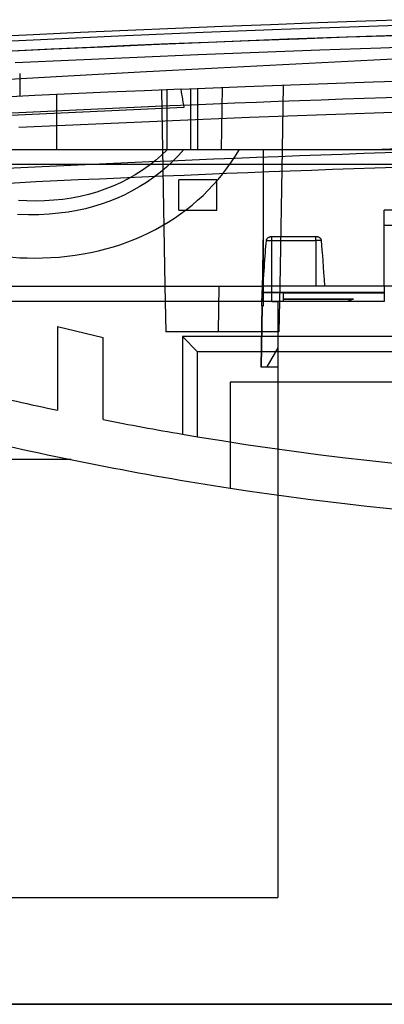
# Model space of a CAD drawing. Header units: millimetres. Extents: x -192 to 114, y -1608 to 324.
# Tile 5 of 9: x -114 to -90, y 258 to 323. Entities that reach past the tile are written whole.
import ezdxf

# ---------------------------------------------------------------- set-up
doc = ezdxf.new("R2010")
doc.units = ezdxf.units.MM
doc.layers.add('MAIN-1', color=7, linetype='Continuous')
doc.layers.add('MAIN-2', color=7, linetype='Continuous')

msp = doc.modelspace()

# ---------------------------------------------------------------- linework, layer by layer
at = {"layer": 'MAIN-1'}
for p, q in [((-114.19, 319.319), (-114.19, 317.809)), ((-99.37, 318.454), (-95.163, 318.613)), ((-95.163, 318.613), (-90.956, 318.761)), ((-90.956, 318.761), (-86.749, 318.898)), ((-110.791, 317.969), (-113.192, 317.857)), ((-108.388, 318.077), (-110.791, 317.969)), ((-105.983, 318.182), (-108.388, 318.077)), ((-103.577, 318.284), (-105.983, 318.182)), ((-103.577, 318.284), (-99.37, 318.454)), ((-103.549, 318.114), (-103.577, 318.284)), ((-103.521, 317.943), (-103.549, 318.114)), ((-103.493, 317.773), (-103.521, 317.943)), ((-113.192, 317.857), (-115.591, 317.741)), ((-103.465, 317.602), (-103.493, 317.773)), ((-103.437, 317.432), (-103.465, 317.602)), ((-103.409, 317.262), (-103.437, 317.432)), ((-116.68, 316.486), (-113.361, 316.647)), ((-113.361, 316.647), (-110.039, 316.802)), ((-110.039, 316.802), (-106.712, 316.95)), ((-106.712, 316.95), (-103.381, 317.091)), ((-103.381, 317.091), (-103.409, 317.262)), ((-116.028, 314.319), (-110.061, 314.319)), ((-110.061, 314.319), (-104.108, 314.319)), ((-104.799, 314.319), (-104.642, 305.319)), ((-104.108, 314.319), (-98.176, 314.319)), ((-98.176, 314.319), (-98.176, 305.8)), ((-102.47, 312.319), (-103.72, 312.319)), ((-103.72, 310.319), (-103.72, 312.319)), ((-101.22, 312.319), (-102.47, 312.319)), ((-101.22, 310.319), (-101.22, 312.319)), ((-103.72, 310.319), (-102.47, 310.319)), ((-102.47, 310.319), (-101.22, 310.319)), ((-90.22, 309.337), (-90.22, 310.319)), ((-79.92, 310.319), (-90.22, 310.319)), ((-98.176, 309.053), (-98.246, 305.041)), ((-90.22, 305.319), (-90.22, 309.337)), ((-90.22, 309.337), (-79.92, 309.337)), ((-97.989, 308.338), (-97.992, 308.319)), ((-97.992, 308.319), (-97.931, 308.324)), ((-97.985, 308.356), (-97.989, 308.338)), ((-97.979, 308.374), (-97.985, 308.356)), ((-97.971, 308.392), (-97.979, 308.374)), ((-97.962, 308.408), (-97.971, 308.392)), ((-97.952, 308.425), (-97.962, 308.408)), ((-97.941, 308.441), (-97.952, 308.425)), ((-97.927, 308.456), (-97.941, 308.441)), ((-97.931, 308.324), (-97.87, 308.329)), ((-97.913, 308.471), (-97.927, 308.456)), ((-97.897, 308.486), (-97.913, 308.471)), ((-97.879, 308.499), (-97.897, 308.486)), ((-97.86, 308.512), (-97.879, 308.499)), ((-97.87, 308.329), (-97.808, 308.332)), ((-97.841, 308.524), (-97.86, 308.512)), ((-97.82, 308.535), (-97.841, 308.524)), ((-97.799, 308.544), (-97.82, 308.535)), ((-97.808, 308.332), (-97.746, 308.334)), ((-97.778, 308.553), (-97.799, 308.544)), ((-97.756, 308.56), (-97.778, 308.553)), ((-97.734, 308.566), (-97.756, 308.56)), ((-97.746, 308.334), (-97.683, 308.336)), ((-97.711, 308.571), (-97.734, 308.566)), ((-97.688, 308.575), (-97.711, 308.571)), ((-97.666, 308.578), (-97.688, 308.575)), ((-97.683, 308.336), (-97.62, 308.337)), ((-97.643, 308.58), (-97.666, 308.578)), ((-97.62, 308.58), (-97.643, 308.58)), ((-97.62, 308.337), (-97.62, 308.58)), ((-94.72, 308.58), (-97.62, 308.58)), ((-97.62, 308.337), (-97.62, 308.337)), ((-97.62, 308.337), (-97.62, 308.337)), ((-97.62, 308.337), (-97.62, 308.337)), ((-97.62, 308.337), (-97.62, 308.337)), ((-97.62, 308.337), (-97.62, 308.337)), ((-97.62, 308.337), (-97.62, 308.337)), ((-97.62, 304.319), (-97.62, 308.337)), ((-97.62, 308.337), (-94.72, 308.337)), ((-94.701, 308.58), (-94.72, 308.58)), ((-94.72, 308.337), (-94.72, 308.58)), ((-94.72, 308.337), (-94.72, 305.319)), ((-94.72, 308.337), (-94.72, 308.337)), ((-94.72, 308.337), (-94.72, 308.337)), ((-94.72, 308.337), (-94.72, 308.337)), ((-94.72, 308.337), (-94.72, 308.337)), ((-94.72, 308.337), (-94.72, 308.337)), ((-94.72, 308.337), (-94.72, 308.337)), ((-94.659, 308.336), (-94.72, 308.337)), ((-94.682, 308.579), (-94.701, 308.58)), ((-94.663, 308.577), (-94.682, 308.579)), ((-94.644, 308.574), (-94.663, 308.577)), ((-94.597, 308.335), (-94.659, 308.336)), ((-94.625, 308.571), (-94.644, 308.574)), ((-94.607, 308.566), (-94.625, 308.571)), ((-94.588, 308.561), (-94.607, 308.566)), ((-94.535, 308.332), (-94.597, 308.335)), ((-94.57, 308.556), (-94.588, 308.561)), ((-94.552, 308.549), (-94.57, 308.556)), ((-94.534, 308.542), (-94.552, 308.549)), ((-94.473, 308.329), (-94.535, 308.332)), ((-94.517, 308.534), (-94.534, 308.542)), ((-94.5, 308.525), (-94.517, 308.534)), ((-94.484, 308.515), (-94.5, 308.525)), ((-94.468, 308.504), (-94.484, 308.515)), ((-94.411, 308.324), (-94.473, 308.329)), ((-94.453, 308.493), (-94.468, 308.504)), ((-94.439, 308.481), (-94.453, 308.493)), ((-94.425, 308.469), (-94.439, 308.481)), ((-94.413, 308.456), (-94.425, 308.469)), ((-94.401, 308.443), (-94.413, 308.456)), ((-94.348, 308.319), (-94.411, 308.324)), ((-94.391, 308.429), (-94.401, 308.443)), ((-94.381, 308.414), (-94.391, 308.429)), ((-94.373, 308.4), (-94.381, 308.414)), ((-94.365, 308.384), (-94.373, 308.4)), ((-94.359, 308.368), (-94.365, 308.384)), ((-94.354, 308.352), (-94.359, 308.368)), ((-94.35, 308.336), (-94.354, 308.352)), ((-94.348, 308.319), (-94.35, 308.336)), ((-126.32, 305.319), (-98.241, 305.319)), ((-98.264, 304.038), (-98.246, 305.041)), ((-98.246, 305.041), (-98.22, 305.041)), ((-90.22, 305.319), (-94.72, 305.319)), ((-98.259, 304.319), (-126.32, 304.319)), ((-98.261, 304.038), (-98.334, 300.026)), ((-98.302, 300.026), (-98.233, 304.007)), ((-98.264, 304.038), (-98.233, 304.007)), ((-98.261, 304.038), (-98.176, 304.038)), ((-97.62, 304.319), (-98.259, 304.319)), ((-98.176, 304.007), (-98.233, 304.007)), ((-98.176, 304.319), (-98.176, 304.007)), ((-97.62, 304.319), (-97.224, 304.319)), ((-97.224, 304.319), (-97.224, 265.119)), ((-98.334, 300.026), (-98.302, 300.026)), ((-98.302, 300.026), (-97.224, 300.026)), ((-126.32, 265.119), (-97.224, 265.119))]:
    msp.add_line(p, q, dxfattribs=at)
msp.add_arc((-34.52, -1342.705), 1665.425, 88.033132, 93.741338, dxfattribs=at)
for centre, start_param, end_param in [((-97.62, 195.722), 0.187115, 0.325025), ((-94.72, 195.722), -0.296486, -0.187114)]:
    msp.add_ellipse(centre, major_axis=(0, 114.597), ratio=0.017452, start_param=start_param, end_param=end_param, dxfattribs=at)
at = {"layer": 'MAIN-2'}
for p, q in [((-97.702, 322.521), (-100.828, 322.399)), ((-94.574, 322.637), (-97.702, 322.521)), ((-91.444, 322.747), (-94.574, 322.637)), ((-91.882, 322.404), (-86.762, 322.573)), ((-88.311, 322.851), (-91.444, 322.747)), ((-113.307, 321.856), (-116.42, 321.705)), ((-110.192, 322), (-113.307, 321.856)), ((-112.356, 321.573), (-107.238, 321.804)), ((-107.073, 322.139), (-110.192, 322)), ((-107.238, 321.804), (-102.12, 322.02)), ((-103.952, 322.272), (-107.073, 322.139)), ((-100.828, 322.399), (-103.952, 322.272)), ((-102.12, 322.02), (-97.001, 322.22)), ((-97.001, 322.22), (-91.882, 322.404)), ((-92.63, 321.713), (-89.401, 321.822)), ((-117.474, 321.325), (-112.356, 321.573)), ((-108.731, 321.073), (-105.516, 321.213)), ((-105.516, 321.213), (-102.299, 321.347)), ((-102.299, 321.347), (-99.079, 321.475)), ((-99.079, 321.475), (-95.856, 321.597)), ((-95.856, 321.597), (-92.63, 321.713)), ((-115.153, 320.774), (-111.944, 320.926)), ((-111.944, 320.926), (-108.731, 321.073)), ((-102.465, 320.537), (-106.47, 320.369)), ((-98.46, 320.696), (-102.465, 320.537)), ((-94.455, 320.845), (-98.46, 320.696)), ((-90.45, 320.985), (-94.455, 320.845)), ((-86.444, 321.114), (-90.45, 320.985)), ((-110.475, 320.191), (-114.48, 320.003)), ((-106.47, 320.369), (-110.475, 320.191)), ((-101.157, 319.689), (-96.036, 319.956)), ((-96.036, 319.956), (-90.913, 320.215)), ((-90.913, 320.215), (-85.789, 320.466)), ((-111.399, 319.132), (-106.278, 319.414)), ((-106.278, 319.414), (-101.157, 319.689)), ((-116.518, 318.842), (-111.399, 319.132)), ((-111.743, 314.319), (-111.743, 317.925)), ((-104.867, 318.23), (-104.867, 318.23)), ((-104.867, 318.23), (-104.799, 314.319)), ((-104.507, 318.245), (-104.507, 314.319)), ((-102.954, 318.31), (-102.954, 314.319)), ((-102.469, 314.319), (-102.469, 318.33)), ((-102.469, 318.33), (-102.469, 318.33)), ((-102.469, 318.33), (-102.469, 318.33)), ((-100.87, 318.394), (-100.941, 314.319)), ((-100.87, 318.394), (-100.87, 318.394)), ((-96.867, 318.55), (-96.941, 314.319)), ((-96.867, 318.55), (-96.867, 318.55)), ((-88.984, 316.778), (-94.036, 316.604)), ((-109.191, 315.988), (-114.242, 315.752)), ((-104.14, 316.209), (-109.191, 315.988)), ((-99.088, 316.414), (-104.14, 316.209)), ((-94.036, 316.604), (-99.088, 316.414)), ((-162.606, 314.319), (93.567, 314.319)), ((-104.478, 314.319), (-104.861, 313.947)), ((-104.799, 314.319), (-104.799, 314.319)), ((-103.393, 314.319), (-103.756, 313.912)), ((-103.405, 314.319), (-103.403, 314.319)), ((-103.403, 314.319), (-103.402, 314.319)), ((-103.402, 314.319), (-103.4, 314.319)), ((-103.4, 314.319), (-103.398, 314.319)), ((-103.398, 314.319), (-103.397, 314.319)), ((-103.397, 314.319), (-103.395, 314.319)), ((-103.395, 314.319), (-103.393, 314.319)), ((-102.469, 314.319), (-102.469, 314.319)), ((-102.469, 314.319), (-102.469, 314.319)), ((-100.941, 314.319), (-100.941, 314.319)), ((-98.176, 314.319), (-98.176, 314.319)), ((-97.309, 314.319), (-92.756, 314.319)), ((-96.941, 314.319), (-97.098, 305.319)), ((-96.941, 314.319), (-96.941, 314.319)), ((-92.756, 314.319), (-88.19, 314.319)), ((-105.263, 313.593), (-105.685, 313.259)), ((-104.861, 313.947), (-105.263, 313.593)), ((-104.135, 313.524), (-104.533, 313.154)), ((-103.756, 313.912), (-104.135, 313.524)), ((93.567, 313.337), (-162.607, 313.337)), ((-106.127, 312.945), (-106.588, 312.65)), ((-105.685, 313.259), (-106.127, 312.945)), ((-104.951, 312.803), (-105.391, 312.468)), ((-104.533, 313.154), (-104.951, 312.803)), ((-107.563, 312.126), (-108.072, 311.899)), ((-107.067, 312.377), (-107.563, 312.126)), ((-106.588, 312.65), (-107.067, 312.377)), ((-105.855, 312.15), (-106.337, 311.851)), ((-105.391, 312.468), (-105.855, 312.15)), ((-109.127, 311.516), (-109.67, 311.361)), ((-108.594, 311.695), (-109.127, 311.516)), ((-108.072, 311.899), (-108.594, 311.695)), ((-106.832, 311.573), (-107.332, 311.318)), ((-106.337, 311.851), (-106.832, 311.573)), ((-113.714, 310.933), (-114.264, 310.962)), ((-113.182, 310.924), (-113.714, 310.933)), ((-112.555, 310.936), (-113.182, 310.924)), ((-111.95, 310.974), (-112.555, 310.936)), ((-111.362, 311.035), (-111.95, 310.974)), ((-110.788, 311.12), (-111.362, 311.035)), ((-110.224, 311.229), (-110.788, 311.12)), ((-109.67, 311.361), (-110.224, 311.229)), ((-108.331, 310.887), (-108.83, 310.71)), ((-107.833, 311.089), (-108.331, 310.887)), ((-107.332, 311.318), (-107.833, 311.089)), ((-111.001, 310.203), (-111.615, 310.12)), ((-110.418, 310.305), (-111.001, 310.203)), ((-109.866, 310.422), (-110.418, 310.305)), ((-109.339, 310.556), (-109.866, 310.422)), ((-108.83, 310.71), (-109.339, 310.556)), ((-90.22, 310.319), (-90.22, 310.319)), ((-113.622, 310.017), (-114.338, 310.043)), ((-112.928, 310.023), (-113.622, 310.017)), ((-112.258, 310.059), (-112.928, 310.023)), ((-111.615, 310.12), (-112.258, 310.059)), ((-98.176, 309.053), (-98.176, 309.053)), ((-98.176, 305.8), (-98.176, 304.319)), ((-104.642, 305.319), (-104.642, 305.319)), ((-104.642, 305.319), (-104.589, 302.319)), ((-101.098, 305.319), (-101.151, 302.319)), ((-101.098, 305.319), (-101.098, 305.319)), ((-98.246, 305.041), (-98.246, 305.041)), ((-98.241, 305.319), (-98.176, 305.319)), ((-98.22, 305.041), (-98.176, 305.041)), ((-98.176, 305.319), (-98.176, 305.319)), ((-94.72, 305.319), (-98.176, 305.319)), ((-98.176, 305.041), (-98.176, 305.041)), ((-97.098, 305.319), (-97.151, 302.319)), ((-97.098, 305.319), (-97.098, 305.319)), ((-90.22, 305.319), (-90.22, 304.319)), ((-90.22, 305.319), (-90.22, 305.319)), ((-79.92, 305.319), (-90.22, 305.319)), ((-98.176, 304.92), (-90.22, 304.92)), ((-90.22, 304.914), (-98.176, 304.914)), ((-96.857, 304.319), (-96.856, 304.466)), ((-96.856, 304.485), (-96.852, 304.889)), ((-96.856, 304.485), (-92.243, 304.485)), ((-96.856, 304.485), (-96.856, 304.466)), ((-96.856, 304.466), (-92.288, 304.466)), ((-96.852, 304.889), (-90.22, 304.889)), ((-92.293, 304.476), (-92.66, 304.319)), ((-92.567, 304.347), (-92.634, 304.319)), ((-92.575, 304.344), (-92.634, 304.319)), ((-92.517, 304.369), (-92.575, 304.344)), ((-92.501, 304.375), (-92.567, 304.347)), ((-92.459, 304.394), (-92.517, 304.369)), ((-92.436, 304.403), (-92.501, 304.375)), ((-92.401, 304.418), (-92.459, 304.394)), ((-92.371, 304.431), (-92.436, 304.403)), ((-92.344, 304.442), (-92.401, 304.418)), ((-92.306, 304.458), (-92.371, 304.431)), ((-92.288, 304.466), (-92.344, 304.442)), ((-92.243, 304.485), (-92.306, 304.458)), ((-98.259, 304.319), (-98.259, 304.319)), ((-90.22, 304.319), (-98.259, 304.319)), ((-97.224, 304.319), (-97.224, 304.319)), ((-97.224, 304.319), (-97.224, 304.319)), ((-90.22, 304.319), (-97.224, 304.319)), ((-96.857, 304.319), (-96.857, 304.319)), ((-96.857, 304.319), (-96.857, 304.319)), ((-90.22, 304.319), (-90.22, 304.319)), ((-90.22, 304.319), (-90.22, 304.319)), ((-90.22, 304.319), (-90.22, 304.319)), ((-111.695, 302.668), (-111.695, 297.168)), ((-111.695, 302.668), (-108.695, 301.954)), ((-111.695, 302.668), (-111.695, 302.668)), ((-108.695, 296.554), (-108.695, 301.954)), ((-108.695, 301.954), (-108.695, 301.954)), ((-104.589, 302.319), (-104.589, 302.319)), ((-101.151, 302.319), (-104.589, 302.319)), ((-103.495, 302.027), (-103.495, 295.596)), ((-98.299, 302.027), (-103.495, 302.027)), ((-103.495, 302.027), (-102.495, 301.019)), ((-101.151, 302.319), (-101.151, 302.319)), ((-97.151, 302.319), (-101.151, 302.319)), ((-43.089, 302.027), (-98.297, 302.027)), ((-97.151, 302.319), (-97.151, 302.319)), ((-97.224, 301.282), (-97.935, 300.026)), ((-97.224, 301.282), (-97.224, 301.282)), ((-44.095, 301.019), (-102.495, 301.019)), ((-102.495, 295.428), (-102.495, 301.019)), ((-98.334, 300.026), (-98.334, 300.026)), ((-97.935, 300.026), (-97.935, 300.026)), ((-97.224, 300.026), (-97.224, 300.026)), ((-45.945, 299.019), (-100.345, 299.019)), ((-100.345, 299.019), (-100.345, 292.046)), ((-100.345, 299.019), (-100.345, 299.019)), ((-111.695, 297.168), (-111.695, 297.168)), ((-108.695, 296.554), (-108.695, 296.554)), ((-110.811, 293.919), (-159.945, 293.919)), ((-110.811, 293.919), (-110.811, 293.919)), ((-110.811, 293.919), (-110.811, 293.919)), ((-100.345, 292.046), (-100.345, 292.046)), ((-97.224, 265.119), (-97.224, 265.119)), ((-163.571, 258.102), (94.531, 258.102)), ((93.106, 258.102), (-162.071, 258.102))]:
    msp.add_line(p, q, dxfattribs=at)
for centre, radius, start, end in [((-34.524, -1338.507), 1653.769, 91.632625, 91.93549), ((-67.82, 503.949), 211.385, 256.52376, 258.02062), ((-67.82, 503.949), 211.385, 258.8506, 260.2838), ((-67.82, 503.949), 211.385, 260.55871, 274.4605), ((-67.82, 503.949), 214.385, 261.27376, 272.34147)]:
    msp.add_arc(centre, radius, start, end, dxfattribs=at)
for centre, major_axis, ratio, start_param, end_param in [((-34.439, -1337.198), (1656.103, -0.285), 0.999848, 1.591708, 1.646652), ((-34.454, -1337.203), (-1652.484, 0.19), 0.999848, -1.550619, -1.496), ((-117.376, 325.932), (-16.469, 13.302), 0.803018, 2.359082, 3.262238), ((-34.454, -1337.187), (1651.491, -0.19), 0.999848, 1.591544, 1.645592), ((-117.376, 325.932), (-16.469, 13.302), 0.803018, 1.583158, 2.359082), ((-86.949, 304.472), (-5.349, 0), 0.017453, -0.040724, 0.061799), ((-86.949, 304.472), (-5.349, 0), 0.017453, -0.143736, -0.040724), ((-67.82, 503.934), (214.378, -0.025), 0.999962, -1.805895, -1.722988), ((-68.311, 710.163), (0, 417.567), 0.704032, 3.021625, 3.02505)]:
    msp.add_ellipse(centre, major_axis=major_axis, ratio=ratio, start_param=start_param, end_param=end_param, dxfattribs=at)

doc.saveas('drawing.dxf')
